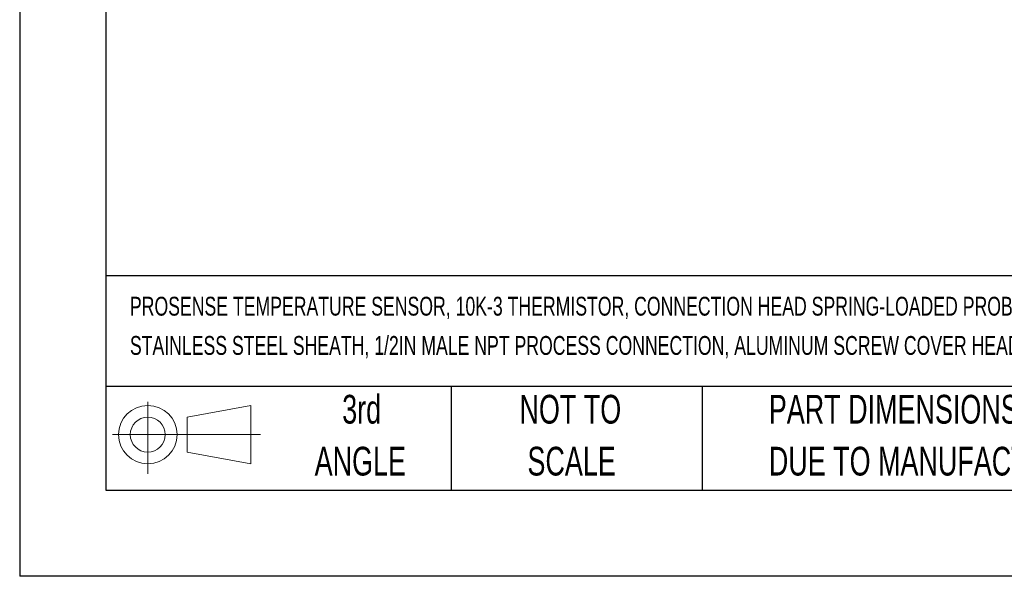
# Model space of a CAD drawing. Header units: millimetres. Extents: x 0 to 838, y 0 to 648.
# Tile 1 of 17: x 0 to 217, y 0 to 123. Entities that reach past the tile are written whole.
import ezdxf

# ---------------------------------------------------------------- set-up
doc = ezdxf.new("R2010")
doc.units = ezdxf.units.MM
doc.header["$LTSCALE"] = 3
doc.linetypes.add('CENTERX2', pattern=[20.32, 12.7, -2.54, 2.54, -2.54])
doc.layers.add('SLD-DEFPOINTS', color=7, linetype='Continuous')
doc.layers.add('TEXT', color=140, linetype='Continuous', lineweight=25)
doc.styles.add('SLDTEXTSTYLE0', font='TXT', dxfattribs={"width": 0.7})

# ---------------------------------------------------------------- blocks, each defined once
blk = doc.blocks.new('Block11')
at = {"color": 7, "linetype": 'Continuous', "lineweight": 18}
for p, q in [((7.77, 15.93), (7.77, 0)), ((16.44, 12.5), (30.53, 15.1)), ((30.53, 15.1), (30.53, 2.19)), ((16.44, 4.79), (16.44, 12.5)), ((0, 8.65), (32.62, 8.65)), ((16.44, 4.79), (30.53, 2.19))]:
    blk.add_line(p, q, dxfattribs=at)
for radius in [6.45, 3.86]:
    blk.add_circle((7.77, 8.65), radius, dxfattribs=at)
blk = doc.blocks.new('Block12')
at = {"layer": 'SLD-DEFPOINTS'}
blk.add_blockref('Block11', (0, 0), dxfattribs=at)
blk = doc.blocks.new('SW_NOTE_0')
at = {"layer": 'TEXT', "color": 0, "linetype": 'CENTERX2', "lineweight": 18, "char_height": 4.16265, "attachment_point": 1, "style": 'SLDTEXTSTYLE0'}
for s, insert in [('PROSENSE TEMPERATURE SENSOR, 10K-3 THERMISTOR, CONNECTION HEAD SPRING-LOADED PROBE, 6IN INSERTION LENGTH, 1/4IN PROBE DIAMETER,', (0, 5.37)), ('STAINLESS STEEL SHEATH, 1/2IN MALE NPT PROCESS CONNECTION, ALUMINUM SCREW COVER HEAD WITH 24IN, 24 AWG PVC WIRE LEADS', (0, -3.3))]:
    blk.add_mtext(s, dxfattribs=dict(at, insert=insert))
blk = doc.blocks.new('SW_NOTE_0_3')
at = {"layer": 'TEXT', "color": 0, "linetype": 'CENTERX2', "lineweight": 18, "char_height": 6.35, "attachment_point": 1, "style": 'SLDTEXTSTYLE0'}
for s, insert in [('PART DIMENSIONS MAY DIFFER SLIGHTLY', (0, 8.19)), ("DUE TO MANUFACTURER'S VARIANCES", (0, -3.28))]:
    blk.add_mtext(s, dxfattribs=dict(at, insert=insert))
blk = doc.blocks.new('SW_NOTE_0_4')
at = {"layer": 'TEXT', "color": 0, "linetype": 'CENTERX2', "lineweight": 18, "char_height": 6.35, "attachment_point": 2, "style": 'SLDTEXTSTYLE0'}
for s, insert in [('NOT TO', (15.78, 8.19)), ('SCALE', (16.06, -3.28))]:
    blk.add_mtext(s, dxfattribs=dict(at, insert=insert))
blk = doc.blocks.new('SW_NOTE_0_5')
at = {"layer": 'TEXT', "color": 0, "linetype": 'CENTERX2', "lineweight": 18, "char_height": 6.35, "attachment_point": 2, "style": 'SLDTEXTSTYLE0'}
for s, insert in [('3rd', (6.95, 8.19)), ('ANGLE', (6.65, -3.28))]:
    blk.add_mtext(s, dxfattribs=dict(at, insert=insert))

msp = doc.modelspace()

# ---------------------------------------------------------------- linework, layer by layer
at = {"color": 7, "linetype": 'Continuous'}
for p in [(0.01, 647.71), (838.21, 0.01)]:
    msp.add_line(p, (0.01, 0.01), dxfattribs=at)
at = {"layer": 'TEXT'}
for p, q in [((19.05, 628.65), (19.05, 19.05)), ((819.15, 66.38), (19.05, 66.38)), ((819.15, 41.91), (19.05, 41.91)), ((95.25, 41.91), (95.25, 19.05)), ((150.63, 41.91), (150.63, 19.05)), ((19.05, 19.05), (819.15, 19.05))]:
    msp.add_line(p, q, dxfattribs=at)

# ---------------------------------------------------------------- block references
at = {"layer": 'SLD-DEFPOINTS'}
msp.add_blockref('Block12', (20.51, 22.66), dxfattribs=at)
at = {"layer": 'TEXT', "linetype": 'CENTERX2', "lineweight": 18}
for name, p in [('SW_NOTE_0', (24.34, 56.4)), ('SW_NOTE_0_5', (68.54, 31.91)), ('SW_NOTE_0_4', (105.77, 31.91)), ('SW_NOTE_0_3', (165.36, 31.91))]:
    msp.add_blockref(name, p, dxfattribs=at)

doc.saveas('drawing.dxf')
